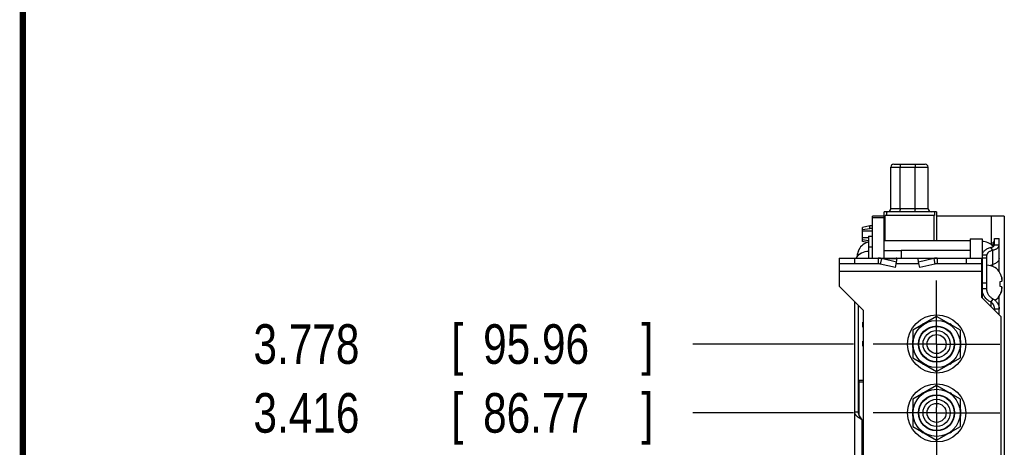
# Model space of a CAD drawing. Header units: inches. Extents: x 0.2 to 16.8, y 0.1 to 10.8.
# Tile 3 of 21: x 0.2 to 3.3, y 5.8 to 7.1. Entities that reach past the tile are written whole.
import ezdxf

# ---------------------------------------------------------------- set-up
doc = ezdxf.new("R2010")
doc.units = ezdxf.units.IN
doc.header["$LTSCALE"] = 0.935
doc.header["$MEASUREMENT"] = 0
doc.linetypes.add('CENTER', pattern=[0.6, 0.375, -0.075, 0.075, -0.075])
doc.layers.get('0').update_dxf_attribs({"linetype": 'CONTINUOUS'})
doc.layers.add('DEFAULT_1', color=7, linetype='CENTER')
doc.layers.add('DIMENSIONS', color=7, linetype='CONTINUOUS')
doc.styles.get("Standard").update_dxf_attribs({"font": 'txt', "width": 0.8})
doc.dimstyles.new('DIMSTYLE_1', dxfattribs={"dimtxt": 0.125, "dimasz": 0.18, "dimexe": 0.18, "dimexo": 0.0625, "dimgap": 0.09, "dimtad": 0, "dimtih": 1, "dimtoh": 1, "dimdec": 3, "dimlfac": 1.666667, "dimzin": 4, "dimdsep": 46, "dimtxsty": 'STANDARD', "dimblk": '_FILLED', "dimblk1": '_FILLED', "dimblk2": '_FILLED', "dimcen": 0.09, "dimadec": 0, "dimazin": 0, "dimtp": 0.001, "dimtm": 0.001, "dimtfac": 1, "dimtdec": 3, "dimtofl": 0, "dimtmove": 0, "dimatfit": 3, "dimldrblk": '_FILLED', "dimfxl": 1, "dimtolj": 1, "dimtzin": 4, "dimarcsym": 0})

# ---------------------------------------------------------------- blocks, each defined once
blk = doc.blocks.new('*D7')
at = {"layer": 'DIMENSIONS', "color": 2, "linetype": 'CONTINUOUS'}
blk.add_line((2.8721, 5.8794), (2.3654, 5.8794), dxfattribs=at)
at = {"layer": 'DIMENSIONS', "color": 2, "linetype": 'CONTINUOUS', "width": 0.8}
for s, p in [('3.416', (0.9779, 5.8169)), ('[', (1.6029, 5.8169)), ('86.77', (1.7029, 5.8169)), (']', (2.2029, 5.8169))]:
    blk.add_text(s, height=0.125, dxfattribs=at).set_placement(p)
blk = doc.blocks.new('_FILLED')
at = {"color": 0, "linetype": 'BYBLOCK'}
blk.add_solid([(0, 0), (-1, 0.174), (-1, -0.174)], dxfattribs=at)
blk = doc.blocks.new('*D8')
at = {"layer": 'DIMENSIONS', "color": 2, "linetype": 'CONTINUOUS'}
blk.add_line((2.8721, 6.0966), (2.3654, 6.0966), dxfattribs=at)
at = {"layer": 'DIMENSIONS', "color": 2, "linetype": 'CONTINUOUS', "width": 0.8}
for s, p in [('3.778', (0.9779, 6.0341)), ('[', (1.6029, 6.0341)), ('95.96', (1.7029, 6.0341)), (']', (2.2029, 6.0341))]:
    blk.add_text(s, height=0.125, dxfattribs=at).set_placement(p)

msp = doc.modelspace()

# ---------------------------------------------------------------- linework, layer by layer
at = {"color": 7, "linetype": 'CONTINUOUS'}
for p, q in [((2.98992, 6.52363), (2.98992, 6.65474)), ((2.99937, 6.66419), (3.09859, 6.66419)), ((3.10803, 6.52363), (3.10803, 6.65474)), ((2.93194, 6.36783), (2.93194, 6.49983)), ((2.96914, 6.49983), (2.93194, 6.49983)), ((2.96914, 6.36783), (2.96914, 6.51419)), ((3.13473, 6.51419), (2.96914, 6.51419)), ((2.97268, 6.42261), (2.97268, 6.50237)), ((3.12764, 6.50237), (2.97268, 6.50237)), ((2.97622, 6.51419), (2.97622, 6.50237)), ((3.12646, 6.42261), (3.12646, 6.50237)), ((3.12764, 6.51419), (3.12764, 6.50237)), ((3.13473, 6.51419), (3.13473, 6.42261)), ((3.34834, 6.49983), (3.13473, 6.49983)), ((3.30634, 6.49983), (3.30634, 6.41109)), ((3.34834, 6.49983), (3.34834, 4.20483)), ((2.92378, 6.46919), (2.90016, 6.46446)), ((2.92378, 6.46126), (2.92378, 6.46919)), ((2.93194, 6.46919), (2.92378, 6.46919)), ((2.93194, 6.49623), (2.96914, 6.49623)), ((2.90016, 6.41982), (2.90016, 6.46446)), ((2.90016, 6.45792), (2.92378, 6.46126)), ((2.93194, 6.45291), (2.90016, 6.45291)), ((2.91994, 6.43703), (2.91994, 6.36783)), ((2.91994, 6.43703), (2.93194, 6.43703)), ((2.93194, 6.46126), (2.92378, 6.46126)), ((2.91994, 6.43137), (2.90016, 6.43137)), ((2.90016, 6.42635), (2.91994, 6.42356)), ((2.91436, 6.41698), (2.90016, 6.41982)), ((3.24079, 6.42261), (2.96914, 6.42261)), ((3.24082, 6.42903), (3.24082, 6.36783)), ((3.24082, 6.42903), (3.27802, 6.42903)), ((3.27802, 6.42903), (3.27802, 6.24363)), ((3.31282, 6.40406), (3.31282, 6.41763)), ((3.31702, 6.41763), (3.31282, 6.41763)), ((3.31702, 6.40904), (3.31702, 6.42963)), ((3.31702, 6.42963), (3.33202, 6.42963)), ((3.33202, 6.40904), (3.31702, 6.40904)), ((2.88923, 6.39461), (2.88923, 6.39359)), ((2.96914, 6.39212), (3.02254, 6.39212)), ((3.02254, 6.39212), (3.02254, 6.36783)), ((3.24079, 6.39192), (3.02254, 6.39192)), ((3.29302, 6.37655), (3.27802, 6.37655)), ((3.31252, 6.39279), (3.30564, 6.40136)), ((2.82694, 6.36783), (2.82694, 6.34983)), ((2.82694, 6.36783), (3.00694, 6.36783)), ((2.94978, 6.36783), (2.94978, 6.34983)), ((2.96054, 6.3665), (2.95651, 6.34912)), ((3.00836, 6.3555), (2.96054, 6.3665)), ((3.00433, 6.33812), (3.00836, 6.3555)), ((3.00836, 6.3555), (3.00962, 6.3665)), ((3.00962, 6.36783), (3.27694, 6.36783)), ((3.07751, 6.3555), (3.07625, 6.3665)), ((3.12533, 6.3665), (3.07751, 6.3555)), ((3.08154, 6.33812), (3.07751, 6.3555)), ((3.12533, 6.3665), (3.12937, 6.34912)), ((3.13609, 6.36783), (3.13609, 6.34983)), ((3.27694, 6.34983), (3.27694, 6.36783)), ((3.33572, 6.31859), (3.33572, 6.31961)), ((3.33572, 6.29441), (3.34087, 6.29506)), ((3.33572, 6.28623), (3.33572, 6.29441)), ((3.33572, 6.27805), (3.33572, 6.28623)), ((3.29302, 6.27113), (3.27802, 6.27113)), ((3.34087, 6.2774), (3.33572, 6.27805)), ((3.33572, 6.25286), (3.33572, 6.25388)), ((2.87494, 6.23103), (2.87494, 5.6365)), ((3.31252, 6.23914), (3.30564, 6.22893)), ((3.31702, 6.20714), (3.31702, 6.20355)), ((3.33202, 6.20714), (3.31702, 6.20714)), ((2.90194, 6.15033), (2.90194, 6.16533)), ((2.90374, 6.16533), (2.90194, 6.16533)), ((3.13462, 6.18324), (3.05962, 6.13993)), ((3.09318, 6.15931), (3.0922, 6.1603)), ((3.20962, 6.13993), (3.13462, 6.18324)), ((3.17704, 6.1603), (3.17605, 6.15931)), ((2.90374, 6.15033), (2.90194, 6.15033)), ((3.05962, 6.13993), (3.05962, 6.05333)), ((3.20962, 6.05333), (3.20962, 6.13993)), ((2.90194, 6.09033), (2.90194, 6.10533)), ((2.90359, 6.10533), (2.90194, 6.10533)), ((2.90359, 6.09033), (2.90194, 6.09033)), ((3.05962, 6.05333), (3.13462, 6.01003)), ((3.0922, 6.03297), (3.09318, 6.03395)), ((3.13462, 6.01003), (3.20962, 6.05333)), ((3.17605, 6.03395), (3.17704, 6.03297)), ((2.89054, 5.86987), (2.89054, 5.98173)), ((2.90374, 5.98173), (2.89054, 5.98173)), ((2.90374, 5.97633), (2.89054, 5.97633)), ((2.89054, 5.94213), (2.88694, 5.94213)), ((3.13462, 5.96604), (3.05962, 5.92273)), ((3.09318, 5.94211), (3.0922, 5.9431)), ((3.20962, 5.92273), (3.13462, 5.96604)), ((3.17704, 5.9431), (3.17605, 5.94211)), ((3.05962, 5.92273), (3.05962, 5.83613)), ((3.20962, 5.83613), (3.20962, 5.92273)), ((2.87494, 5.88243), (2.88694, 5.88243)), ((2.89894, 5.85758), (2.90374, 5.85278)), ((3.05962, 5.83613), (3.13462, 5.79283)), ((3.0922, 5.81577), (3.09318, 5.81675)), ((3.13462, 5.79283), (3.20962, 5.83613)), ((3.17605, 5.81675), (3.17704, 5.81577))]:
    msp.add_line(p, q, dxfattribs=at)
at = {"color": 9, "linetype": 'CONTINUOUS'}
for p, q in [((2.98992, 6.65474), (3.10803, 6.65474)), ((3.0192, 6.52363), (3.0192, 6.65474)), ((3.06645, 6.52363), (3.06645, 6.65474)), ((3.10803, 6.52363), (2.98992, 6.52363)), ((3.31702, 6.40954), (3.33202, 6.40954)), ((2.88491, 6.37375), (2.88491, 6.38135)), ((2.93194, 6.40188), (2.91994, 6.40188)), ((3.31252, 6.34115), (3.31252, 6.39279)), ((2.87494, 6.36783), (2.87494, 6.34983)), ((2.96054, 6.3665), (3.00962, 6.3665)), ((3.12533, 6.3665), (3.07625, 6.3665)), ((3.22894, 6.34983), (3.22894, 6.36783)), ((3.27802, 6.36868), (3.29302, 6.36868)), ((3.27694, 6.32583), (2.82694, 6.32583)), ((3.27802, 6.29008), (3.29302, 6.29008)), ((3.34004, 6.30635), (3.34004, 6.29496)), ((3.34004, 6.26611), (3.34004, 6.27751)), ((3.30564, 6.22893), (3.30564, 6.21493)), ((2.89894, 5.85758), (2.89894, 5.66368))]:
    msp.add_line(p, q, dxfattribs=at)
at = {"color": 3, "linetype": 'CONTINUOUS'}
for p, q in [((3.33202, 6.32546), (3.33202, 6.42963)), ((3.29302, 6.27113), (3.29302, 6.37655)), ((2.82694, 6.34983), (2.82694, 6.27903)), ((2.94978, 6.34983), (2.82694, 6.34983)), ((3.00433, 6.33812), (2.95651, 6.34912)), ((3.07894, 6.34983), (3.00694, 6.34983)), ((3.12937, 6.34912), (3.08154, 6.33812)), ((3.27694, 6.34983), (3.13609, 6.34983)), ((3.27694, 6.24363), (3.27694, 6.34902)), ((2.90374, 6.20223), (2.82694, 6.27903)), ((2.88694, 6.21903), (2.88694, 5.88243)), ((3.27694, 6.24363), (3.33694, 6.18363)), ((3.33202, 6.18855), (3.33202, 6.247)), ((2.90374, 4.22343), (2.90374, 6.20223)), ((3.33694, 6.18363), (3.33694, 3.85983))]:
    msp.add_line(p, q, dxfattribs=at)
at = {"color": 7, "linetype": 'CONTINUOUS', "const_width": 0.02}
msp.add_lwpolyline([(0.25, 10.75859), (0.25, 0.25859)], dxfattribs=at)
at = {"color": 7, "linetype": 'CONTINUOUS'}
for centre, radius in [((3.13462, 6.09663), 0.0918), ((3.13462, 6.09663), 0.0744), ((3.13462, 6.09663), 0.057), ((3.13462, 6.09663), 0.0558), ((3.13462, 6.09663), 0.0429), ((3.13462, 6.09663), 0.03), ((3.13462, 5.87943), 0.0918), ((3.13462, 5.87943), 0.0744), ((3.13462, 5.87943), 0.057), ((3.13462, 5.87943), 0.0558), ((3.13462, 5.87943), 0.0429), ((3.13462, 5.87943), 0.03)]:
    msp.add_circle(centre, radius, dxfattribs=at)
for centre, radius, start, end in [((2.99937, 6.65474), 0.00945, 90, 180), ((3.09859, 6.65474), 0.00945, 0, 90), ((2.98047, 6.52363), 0.00945, 270, 360), ((3.11748, 6.52363), 0.00945, 180, 270), ((2.93194, 6.37194), 0.04835, 104.38129, 152.04504), ((3.27802, 6.37194), 0.04835, 43.93854, 90), ((2.91994, 6.34044), 0.04835, 90, 145.48488), ((3.29302, 6.29694), 0.04835, 27.95496, 90), ((3.29302, 6.27552), 0.04835, 302.34377, 332.04504), ((3.13462, 6.09663), 0.0765, 123.6764, 131.33075), ((3.13462, 6.09663), 0.0765, 48.66925, 56.3236), ((3.13462, 6.09663), 0.0765, 168.6764, 191.3236), ((3.13462, 6.09663), 0.0765, 348.6764, 11.3236), ((3.13462, 6.09663), 0.0765, 228.66925, 236.3236), ((3.13462, 6.09663), 0.0765, 303.6764, 311.33075), ((3.13462, 5.87943), 0.0765, 123.6764, 131.33075), ((3.13462, 5.87943), 0.0765, 48.66925, 56.3236), ((3.13462, 5.87943), 0.0765, 168.6764, 191.3236), ((3.13462, 5.87943), 0.0765, 348.6764, 11.3236), ((3.13462, 5.87943), 0.0765, 228.66925, 236.3236), ((3.13462, 5.87943), 0.0765, 303.6764, 311.33075)]:
    msp.add_arc(centre, radius, start, end, dxfattribs=at)
at = {"color": 9, "linetype": 'CONTINUOUS'}
for points, knots in [([(3.02084, 6.66419), (3.0208, 6.66419), (3.02069, 6.66416), (3.02054, 6.66404), (3.0204, 6.66385), (3.02027, 6.6636), (3.02014, 6.66328), (3.02001, 6.6629), (3.0199, 6.66246), (3.01978, 6.66196), (3.01968, 6.6614), (3.01958, 6.6608), (3.0195, 6.66014), (3.01942, 6.65945), (3.01935, 6.65872), (3.0193, 6.65796), (3.01926, 6.65718), (3.01923, 6.65637), (3.01921, 6.65556), (3.0192, 6.65501), (3.0192, 6.65474)], [0, 0, 0, 0, 0.0150084, 0.0331351, 0.056202, 0.0850047, 0.1198195, 0.1606591, 0.2073836, 0.2597507, 0.3174421, 0.3800785, 0.4472298, 0.5184227, 0.5931471, 0.6708616, 0.7509991, 0.8329718, 0.9161766, 1, 1, 1, 1]), ([(3.06809, 6.66419), (3.06804, 6.66419), (3.06793, 6.66416), (3.06779, 6.66404), (3.06765, 6.66385), (3.06751, 6.6636), (3.06738, 6.66328), (3.06726, 6.6629), (3.06714, 6.66246), (3.06703, 6.66196), (3.06692, 6.6614), (3.06683, 6.6608), (3.06674, 6.66014), (3.06666, 6.65945), (3.0666, 6.65872), (3.06654, 6.65796), (3.0665, 6.65718), (3.06647, 6.65637), (3.06645, 6.65556), (3.06645, 6.65501), (3.06645, 6.65474)], [0, 0, 0, 0, 0.0150084, 0.0331351, 0.056202, 0.0850047, 0.1198195, 0.1606591, 0.2073836, 0.2597507, 0.3174421, 0.3800785, 0.4472298, 0.5184227, 0.5931471, 0.6708616, 0.7509991, 0.8329718, 0.9161766, 1, 1, 1, 1]), ([(3.0192, 6.52363), (3.0192, 6.52336), (3.0192, 6.52281), (3.01918, 6.522), (3.01915, 6.5212), (3.01911, 6.52041), (3.01905, 6.51965), (3.01899, 6.51892), (3.01891, 6.51823), (3.01882, 6.51758), (3.01873, 6.51697), (3.01862, 6.51641), (3.01851, 6.51591), (3.01839, 6.51547), (3.01827, 6.51509), (3.01814, 6.51477), (3.018, 6.51452), (3.01787, 6.51434), (3.01772, 6.51422), (3.01761, 6.51419), (3.01756, 6.51419)], [0, 0, 0, 0, 0.0838234, 0.1670282, 0.2490009, 0.3291384, 0.4068529, 0.4815773, 0.5527702, 0.6199215, 0.6825579, 0.7402493, 0.7926164, 0.8393409, 0.8801805, 0.9149953, 0.943798, 0.9668649, 0.9849916, 1, 1, 1, 1]), ([(3.06645, 6.52363), (3.06645, 6.52336), (3.06644, 6.52281), (3.06643, 6.522), (3.06639, 6.5212), (3.06635, 6.52041), (3.0663, 6.51965), (3.06623, 6.51892), (3.06616, 6.51823), (3.06607, 6.51758), (3.06597, 6.51697), (3.06587, 6.51641), (3.06576, 6.51591), (3.06564, 6.51547), (3.06551, 6.51509), (3.06538, 6.51477), (3.06525, 6.51452), (3.06511, 6.51434), (3.06497, 6.51422), (3.06486, 6.51419), (3.06481, 6.51419)], [0, 0, 0, 0, 0.0838234, 0.1670282, 0.2490009, 0.3291384, 0.4068529, 0.4815773, 0.5527702, 0.6199215, 0.6825579, 0.7402493, 0.7926164, 0.8393409, 0.8801805, 0.9149953, 0.943798, 0.9668649, 0.9849916, 1, 1, 1, 1]), ([(3.33202, 6.36786), (3.33202, 6.365), (3.33007, 6.35878), (3.32272, 6.35161), (3.31617, 6.34851), (3.31252, 6.3473)], [0, 0, 0, 0, 0.2862649, 0.6155082, 1, 1, 1, 1])]:
    msp.add_open_spline(points, degree=3, knots=knots, dxfattribs=at)
at = {"color": 7, "linetype": 'CONTINUOUS'}
for points, knots in [([(3.30564, 6.40136), (3.30646, 6.40154), (3.30803, 6.40193), (3.31025, 6.40265), (3.31221, 6.4035), (3.31388, 6.40445), (3.31505, 6.40535), (3.31579, 6.40611), (3.31636, 6.40684), (3.31677, 6.40762), (3.31698, 6.40844), (3.31702, 6.40884), (3.31702, 6.40904)], [0, 0, 0, 0, 0.1721071, 0.3324369, 0.479056, 0.6106581, 0.7267136, 0.7791739, 0.8281868, 0.9174094, 0.9591481, 1, 1, 1, 1]), ([(2.8863, 6.38648), (2.88646, 6.38699), (2.88664, 6.38751), (2.88683, 6.38802), (2.88683, 6.38803)], [0, 0, 0, 0, 0.9815702, 1, 1, 1, 1]), ([(2.88732, 6.38933), (2.88716, 6.38891), (2.88699, 6.38848), (2.88683, 6.38804), (2.88683, 6.38803)], [0, 0, 0, 0, 0.9754505, 1, 1, 1, 1]), ([(2.88732, 6.38933), (2.8875, 6.38979), (2.88769, 6.39026), (2.88789, 6.39072), (2.8879, 6.39073)], [0, 0, 0, 0, 0.9780004, 1, 1, 1, 1]), ([(2.88923, 6.39359), (2.88876, 6.39266), (2.88832, 6.39171), (2.8879, 6.39075), (2.8879, 6.39073)], [0, 0, 0, 0, 0.9883039, 1, 1, 1, 1]), ([(3.30564, 6.40136), (3.30364, 6.4008), (3.29979, 6.39953), (3.29439, 6.39717), (3.28962, 6.39441), (3.28555, 6.39132), (3.28276, 6.38843), (3.28099, 6.386), (3.27991, 6.38417), (3.27907, 6.3823), (3.27846, 6.3804), (3.2781, 6.37848), (3.27802, 6.37719), (3.27802, 6.37655)], [0, 0, 0, 0, 0.1573675, 0.3061828, 0.4452228, 0.5738244, 0.6919972, 0.7475035, 0.8008543, 0.8523468, 0.9023842, 0.9514315, 1, 1, 1, 1]), ([(2.96054, 6.3665), (2.95878, 6.36694), (2.95521, 6.36761), (2.95159, 6.36783), (2.94978, 6.36783)], [0, 0, 0, 0, 0.5002852, 1, 1, 1, 1]), ([(3.00962, 6.3665), (3.00942, 6.36671), (3.00902, 6.36709), (3.00834, 6.36751), (3.00765, 6.36777), (3.00717, 6.36783), (3.00694, 6.36783)], [0, 0, 0, 0, 0.2802151, 0.5354987, 0.7726057, 1, 1, 1, 1]), ([(3.07625, 6.3665), (3.07645, 6.36671), (3.07686, 6.36709), (3.07753, 6.36751), (3.07823, 6.36777), (3.0787, 6.36783), (3.07894, 6.36783)], [0, 0, 0, 0, 0.2802151, 0.5354987, 0.7726057, 1, 1, 1, 1]), ([(3.13609, 6.36783), (3.13428, 6.36783), (3.13066, 6.36761), (3.12709, 6.36694), (3.12533, 6.3665)], [0, 0, 0, 0, 0.4997148, 1, 1, 1, 1]), ([(3.33763, 6.31433), (3.33745, 6.31479), (3.33726, 6.31526), (3.33706, 6.31572), (3.33705, 6.31573)], [0, 0, 0, 0, 0.9780004, 1, 1, 1, 1]), ([(3.33866, 6.31148), (3.33849, 6.31199), (3.33831, 6.31251), (3.33813, 6.31302), (3.33812, 6.31303)], [0, 0, 0, 0, 0.9815702, 1, 1, 1, 1]), ([(3.34087, 6.29506), (3.34091, 6.29528), (3.34099, 6.29571), (3.34109, 6.29636), (3.34117, 6.297), (3.34122, 6.29743), (3.34123, 6.29764)], [0, 0, 0, 0, 0.2531991, 0.5047764, 0.7538924, 1, 1, 1, 1]), ([(3.28487, 6.24736), (3.28397, 6.24881), (3.28208, 6.25225), (3.27984, 6.25798), (3.27835, 6.26448), (3.27802, 6.26892), (3.27802, 6.27113)], [0, 0, 0, 0, 0.2042632, 0.4694916, 0.7342625, 1, 1, 1, 1]), ([(3.33572, 6.25388), (3.33619, 6.2548), (3.33663, 6.25576), (3.33705, 6.25672), (3.33705, 6.25673)], [0, 0, 0, 0, 0.9883039, 1, 1, 1, 1]), ([(3.33763, 6.25813), (3.33745, 6.25767), (3.33726, 6.25721), (3.33706, 6.25674), (3.33705, 6.25673)], [0, 0, 0, 0, 0.9780004, 1, 1, 1, 1]), ([(3.33763, 6.25813), (3.3378, 6.25855), (3.33796, 6.25899), (3.33812, 6.25942), (3.33812, 6.25943)], [0, 0, 0, 0, 0.9754505, 1, 1, 1, 1]), ([(3.33866, 6.26098), (3.33849, 6.26047), (3.33831, 6.25996), (3.33813, 6.25944), (3.33812, 6.25943)], [0, 0, 0, 0, 0.9815702, 1, 1, 1, 1]), ([(3.34123, 6.27482), (3.34122, 6.27504), (3.34117, 6.27547), (3.34109, 6.27611), (3.34099, 6.27676), (3.34091, 6.27719), (3.34087, 6.2774)], [0, 0, 0, 0, 0.2471907, 0.4967832, 0.7480584, 1, 1, 1, 1]), ([(3.29277, 6.23773), (3.29173, 6.23871), (3.28918, 6.24133), (3.28662, 6.24462), (3.28514, 6.24692), (3.28487, 6.24736)], [0, 0, 0, 0, 0.3441915, 0.8769225, 1, 1, 1, 1]), ([(3.30564, 6.22893), (3.30365, 6.22988), (3.29977, 6.23206), (3.29615, 6.23475), (3.29442, 6.23624), (3.29437, 6.23629)], [0, 0, 0, 0, 0.4922591, 0.984815, 1, 1, 1, 1]), ([(3.30564, 6.22893), (3.30647, 6.22842), (3.30809, 6.22728), (3.31106, 6.2245), (3.3135, 6.22102), (3.31528, 6.2171), (3.31627, 6.2139), (3.31688, 6.21056), (3.31702, 6.20829), (3.31702, 6.20714)], [0, 0, 0, 0, 0.1137484, 0.2308933, 0.4755866, 0.6034191, 0.7338785, 0.8661581, 1, 1, 1, 1]), ([(2.87494, 5.88243), (2.87494, 5.88191), (2.87502, 5.88086), (2.87537, 5.8793), (2.87595, 5.87773), (2.87675, 5.87617), (2.87777, 5.87462), (2.87899, 5.87307), (2.8804, 5.87152), (2.88198, 5.86997), (2.88373, 5.86842), (2.88539, 5.86706), (2.88646, 5.86623), (2.88689, 5.8659)], [0, 0, 0, 0, 0.0738337, 0.1492686, 0.2277247, 0.3103849, 0.3981514, 0.4915281, 0.5907337, 0.6957948, 0.806559, 0.9226101, 1, 1, 1, 1]), ([(2.88689, 5.8659), (2.88714, 5.86572), (2.88808, 5.865), (2.89051, 5.86323), (2.89429, 5.86065), (2.89737, 5.85861), (2.89894, 5.85758)], [0, 0, 0, 0, 0.0625368, 0.2425278, 0.6161793, 1, 1, 1, 1])]:
    msp.add_open_spline(points, degree=3, knots=knots, dxfattribs=at)
at = {"color": 3, "linetype": 'CONTINUOUS'}
for points, knots in [([(3.31252, 6.39279), (3.31393, 6.39316), (3.31664, 6.39399), (3.32044, 6.39554), (3.32381, 6.39734), (3.32669, 6.39936), (3.32866, 6.40125), (3.32992, 6.40285), (3.33068, 6.40404), (3.33127, 6.40527), (3.3317, 6.40651), (3.33196, 6.40777), (3.33202, 6.40862), (3.33202, 6.40904)], [0, 0, 0, 0, 0.1614218, 0.3133665, 0.4544179, 0.5837498, 0.7012544, 0.7558994, 0.8080552, 0.8580505, 0.9063399, 0.9534578, 1, 1, 1, 1]), ([(3.31252, 6.39279), (3.31111, 6.39243), (3.3084, 6.3916), (3.30459, 6.39005), (3.30122, 6.38825), (3.29835, 6.38623), (3.29637, 6.38434), (3.29512, 6.38274), (3.29436, 6.38154), (3.29376, 6.38032), (3.29333, 6.37908), (3.29307, 6.37782), (3.29302, 6.37697), (3.29302, 6.37655)], [0, 0, 0, 0, 0.1614218, 0.3133665, 0.4544179, 0.5837498, 0.7012544, 0.7558994, 0.8080552, 0.8580505, 0.9063399, 0.9534578, 1, 1, 1, 1]), ([(2.95651, 6.34912), (2.9554, 6.34935), (2.95317, 6.34971), (2.95091, 6.34983), (2.94978, 6.34983)], [0, 0, 0, 0, 0.4998007, 1, 1, 1, 1]), ([(3.13609, 6.34983), (3.13496, 6.34983), (3.1327, 6.34971), (3.13047, 6.34935), (3.12937, 6.34912)], [0, 0, 0, 0, 0.5001993, 1, 1, 1, 1]), ([(3.31252, 6.23914), (3.3111, 6.23987), (3.30835, 6.24152), (3.30458, 6.24455), (3.30122, 6.24808), (3.29834, 6.25208), (3.29601, 6.25648), (3.2943, 6.26118), (3.29325, 6.2661), (3.29302, 6.26945), (3.29302, 6.27113)], [0, 0, 0, 0, 0.1212378, 0.2436034, 0.3671858, 0.4919752, 0.617941, 0.7446878, 0.8719236, 1, 1, 1, 1]), ([(3.31252, 6.23914), (3.31393, 6.23841), (3.31668, 6.23675), (3.32045, 6.23373), (3.32381, 6.23019), (3.3267, 6.22619), (3.32902, 6.2218), (3.33073, 6.2171), (3.33178, 6.21218), (3.33202, 6.20882), (3.33202, 6.20714)], [0, 0, 0, 0, 0.1212378, 0.2436034, 0.3671858, 0.4919752, 0.617941, 0.7446878, 0.8719236, 1, 1, 1, 1]), ([(2.88694, 5.88243), (2.88694, 5.88034), (2.88762, 5.87598), (2.89038, 5.86974), (2.89434, 5.86363), (2.89738, 5.85964), (2.89894, 5.85758)], [0, 0, 0, 0, 0.2237548, 0.4636072, 0.724655, 1, 1, 1, 1])]:
    msp.add_open_spline(points, degree=3, knots=knots, dxfattribs=at)
at = {"color": 7, "linetype": 'CONTINUOUS'}
for points in [[(2.88378, 6.37374), (2.88376, 6.37337), (2.88374, 6.37301), (2.88372, 6.37264)], [(2.88372, 6.37264), (2.88372, 6.37258), (2.88373, 6.37251), (2.88374, 6.37244)], [(2.88381, 6.3742), (2.8838, 6.37405), (2.88379, 6.37389), (2.88378, 6.37374)], [(2.88387, 6.37484), (2.88385, 6.37463), (2.88383, 6.37441), (2.88381, 6.3742)], [(2.88392, 6.37546), (2.8839, 6.37526), (2.88388, 6.37505), (2.88387, 6.37484)], [(2.88397, 6.37595), (2.88395, 6.37579), (2.88393, 6.37562), (2.88392, 6.37546)], [(2.88408, 6.37705), (2.88404, 6.37669), (2.884, 6.37632), (2.88397, 6.37595)], [(2.88431, 6.37836), (2.88423, 6.37793), (2.88416, 6.37749), (2.88408, 6.37705)], [(2.88436, 6.37864), (2.88435, 6.37854), (2.88433, 6.37845), (2.88431, 6.37836)], [(2.88459, 6.37979), (2.88451, 6.37941), (2.88444, 6.37902), (2.88436, 6.37864)], [(2.88491, 6.38135), (2.8848, 6.38083), (2.88469, 6.38031), (2.88459, 6.37979)], [(2.88539, 6.38337), (2.88522, 6.3827), (2.88506, 6.38203), (2.88491, 6.38135)], [(2.88555, 6.38397), (2.88549, 6.38377), (2.88544, 6.38357), (2.88539, 6.38337)], [(2.88601, 6.38558), (2.88585, 6.38505), (2.88569, 6.38451), (2.88555, 6.38397)], [(2.8863, 6.38648), (2.8862, 6.38618), (2.8861, 6.38588), (2.88601, 6.38558)], [(2.88683, 6.38803), (2.88664, 6.38752), (2.88647, 6.387), (2.8863, 6.38648)], [(2.8879, 6.39073), (2.8877, 6.39027), (2.88751, 6.3898), (2.88732, 6.38933)], [(3.33705, 6.31573), (3.33664, 6.3167), (3.3362, 6.31765), (3.33572, 6.31859)], [(3.33812, 6.31303), (3.33796, 6.31347), (3.3378, 6.3139), (3.33763, 6.31433)], [(3.33894, 6.31058), (3.33885, 6.31088), (3.33875, 6.31118), (3.33866, 6.31148)], [(3.33941, 6.30897), (3.33926, 6.30951), (3.3391, 6.31005), (3.33894, 6.31058)], [(3.33956, 6.30837), (3.33951, 6.30857), (3.33946, 6.30877), (3.33941, 6.30897)], [(3.33956, 6.30837), (3.33974, 6.3077), (3.3399, 6.30703), (3.34004, 6.30635)], [(3.34037, 6.30479), (3.34026, 6.30531), (3.34016, 6.30583), (3.34004, 6.30635)], [(3.34059, 6.30364), (3.34052, 6.30402), (3.34044, 6.30441), (3.34037, 6.30479)], [(3.34064, 6.30336), (3.34062, 6.30345), (3.34061, 6.30354), (3.34059, 6.30364)], [(3.34087, 6.30205), (3.3408, 6.30249), (3.34072, 6.30293), (3.34064, 6.30336)], [(3.34099, 6.30095), (3.34095, 6.30132), (3.34091, 6.30169), (3.34087, 6.30205)], [(3.34103, 6.30046), (3.34102, 6.30062), (3.341, 6.30079), (3.34099, 6.30095)], [(3.34109, 6.29984), (3.34107, 6.30005), (3.34105, 6.30026), (3.34103, 6.30046)], [(3.34114, 6.2992), (3.34112, 6.29941), (3.34111, 6.29963), (3.34109, 6.29984)], [(3.34117, 6.29874), (3.34116, 6.29889), (3.34115, 6.29905), (3.34114, 6.2992)], [(3.34123, 6.29764), (3.34122, 6.29801), (3.34119, 6.29837), (3.34117, 6.29874)], [(3.33705, 6.25673), (3.33725, 6.2572), (3.33745, 6.25766), (3.33763, 6.25813)], [(3.33812, 6.25943), (3.33831, 6.25995), (3.33849, 6.26046), (3.33866, 6.26098)], [(3.33866, 6.26098), (3.33875, 6.26128), (3.33885, 6.26158), (3.33894, 6.26189)], [(3.33941, 6.2635), (3.33926, 6.26296), (3.3391, 6.26242), (3.33894, 6.26189)], [(3.33941, 6.2635), (3.33946, 6.2637), (3.33951, 6.2639), (3.33956, 6.2641)], [(3.34004, 6.26611), (3.3399, 6.26544), (3.33974, 6.26477), (3.33956, 6.2641)], [(3.34004, 6.26611), (3.34016, 6.26663), (3.34026, 6.26716), (3.34037, 6.26768)], [(3.34037, 6.26768), (3.34044, 6.26806), (3.34052, 6.26845), (3.34059, 6.26883)], [(3.34059, 6.26883), (3.34061, 6.26892), (3.34062, 6.26901), (3.34064, 6.2691)], [(3.34064, 6.2691), (3.34072, 6.26954), (3.3408, 6.26998), (3.34087, 6.27041)], [(3.34087, 6.27041), (3.34091, 6.27078), (3.34095, 6.27115), (3.34099, 6.27152)], [(3.34099, 6.27152), (3.341, 6.27168), (3.34102, 6.27184), (3.34103, 6.27201)], [(3.34103, 6.27201), (3.34105, 6.27221), (3.34107, 6.27242), (3.34109, 6.27262)], [(3.34109, 6.27262), (3.34111, 6.27284), (3.34112, 6.27305), (3.34114, 6.27327)], [(3.34114, 6.27327), (3.34115, 6.27342), (3.34116, 6.27357), (3.34117, 6.27373)], [(3.34117, 6.27373), (3.34119, 6.27409), (3.34122, 6.27446), (3.34123, 6.27482)], [(3.29437, 6.23629), (3.29382, 6.23675), (3.29329, 6.23723), (3.29277, 6.23773)]]:
    msp.add_open_spline(points, degree=3, dxfattribs=at)
at = {"color": 9, "linetype": 'CONTINUOUS'}
msp.add_open_spline([(3.31252, 6.3473), (3.30994, 6.34644), (3.30743, 6.34536), (3.30506, 6.344)], degree=3, dxfattribs=at)
at = {"layer": 'DEFAULT_1', "color": 7, "linetype": 'CENTER'}
for p, q in [((3.13462, 6.09663), (3.13462, 6.29663)), ((3.13462, 6.09663), (2.93462, 6.09663)), ((3.13462, 6.09663), (3.13462, 5.89663)), ((3.13462, 6.09663), (3.33462, 6.09663)), ((3.13462, 5.87943), (2.93462, 5.87943)), ((3.13462, 5.87943), (3.13462, 5.89663)), ((3.13462, 5.87943), (3.13462, 5.67943)), ((3.13462, 5.87943), (3.33462, 5.87943))]:
    msp.add_line(p, q, dxfattribs=at)

# ---------------------------------------------------------------- dimensions: what is measured, and where the dimension line sits
at = {"layer": 'DIMENSIONS', "color": 2, "linetype": 'CONTINUOUS'}
for feature_location, picture, middle in [((2.87212, 6.09663), '*D8', (1.64044, 6.09663)), ((2.87212, 5.87943), '*D7', (1.64044, 5.87943))]:
    dim = msp.add_ordinate_dim(feature_location=feature_location, offset=(-0.50668, 0), dtype=0, origin=(2.93374, 3.82983), dimstyle='DIMSTYLE_1', dxfattribs=at)
    dim.commit()
    dim.dimension.update_dxf_attribs({"geometry": picture, "text_midpoint": middle})

doc.saveas('drawing.dxf')
